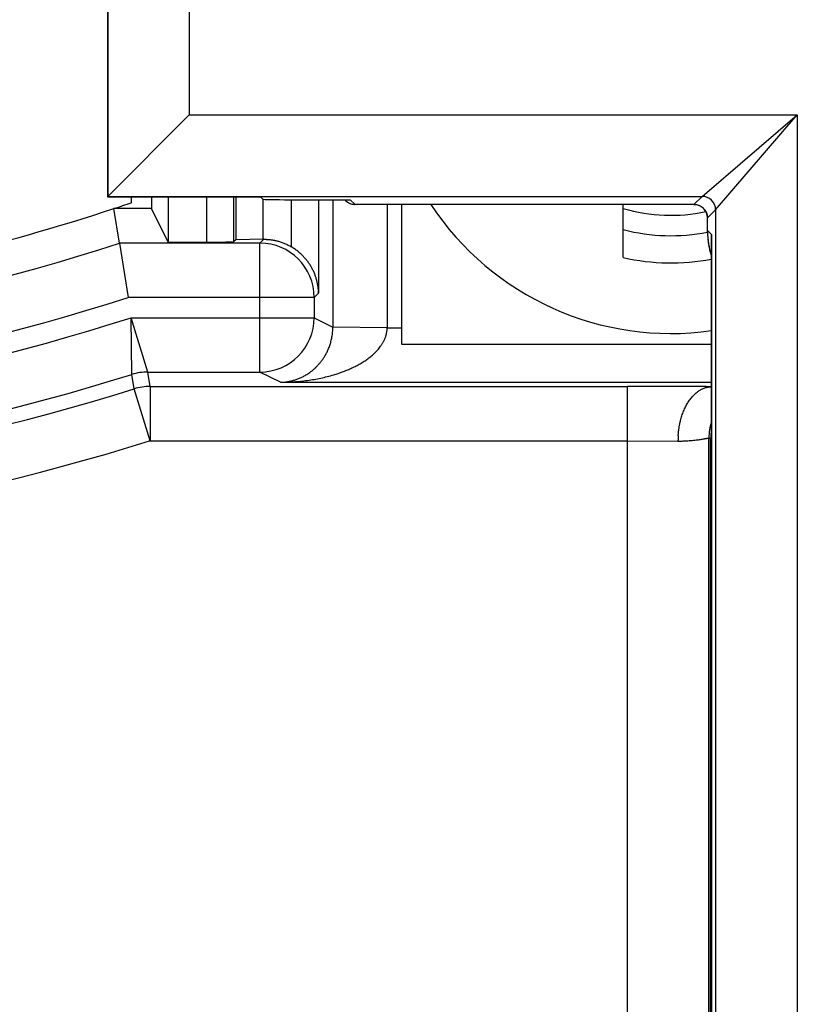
# Model space of a CAD drawing. Header units: inches. Extents: x 0 to 22, y 0 to 17.
# Tile 30 of 39: x 9.802 to 10.091, y 11.746 to 12.108. Entities that reach past the tile are written whole.
import ezdxf

# ---------------------------------------------------------------- set-up
doc = ezdxf.new("R2010")
doc.units = ezdxf.units.IN
doc.header["$LTSCALE"] = 1.21
doc.header["$MEASUREMENT"] = 0
doc.layers.get('0').update_dxf_attribs({"linetype": 'CONTINUOUS'})
doc.layers.add('DIMENSIONS', color=7, linetype='CONTINUOUS')
doc.styles.get("Standard").update_dxf_attribs({"font": 'txt', "width": 0.8})
doc.dimstyles.new('DIMSTYLE_1', dxfattribs={"dimtxt": 0.125, "dimasz": 0.18, "dimexe": 0.18, "dimexo": 0.0625, "dimgap": 0.09, "dimtad": 0, "dimtih": 1, "dimtoh": 1, "dimdec": 3, "dimzin": 4, "dimdsep": 46, "dimtxsty": 'STANDARD', "dimblk": '_FILLED', "dimblk1": '_FILLED', "dimblk2": '_FILLED', "dimcen": 0.09, "dimadec": 0, "dimazin": 0, "dimtp": 0.01, "dimtm": 0.01, "dimtfac": 1, "dimtdec": 3, "dimtofl": 0, "dimtmove": 0, "dimatfit": 3, "dimldrblk": '_FILLED', "dimfxl": 1, "dimtolj": 1, "dimtzin": 4, "dimarcsym": 0})

# ---------------------------------------------------------------- blocks, each defined once
blk = doc.blocks.new('_FILLED')
at = {"color": 0, "linetype": 'BYBLOCK'}
blk.add_solid([(0, 0), (-1, 0.1736111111), (-1, -0.1736111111)], dxfattribs=at)
blk = doc.blocks.new('*D2')
at = {"layer": 'DIMENSIONS', "color": 2, "linetype": 'CONTINUOUS'}
for p, q in [((8.7375636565, 10.081099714), (8.7375636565, 14.106969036)), ((14.2742507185, 12.288560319), (14.2742507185, 14.106969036)), ((8.7375636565, 13.981969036), (10.7309071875, 13.981969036)), ((14.2742507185, 13.981969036), (12.2809071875, 13.981969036))]:
    blk.add_line(p, q, dxfattribs=at)
at = {"layer": 'DIMENSIONS', "color": 2, "linetype": 'CONTINUOUS', "xscale": 0.18, "yscale": 0.18, "zscale": 0.18, "rotation": 180}
blk.add_blockref('_FILLED', (8.7375636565, 13.981969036), dxfattribs=at)
at = {"layer": 'DIMENSIONS', "color": 2, "linetype": 'CONTINUOUS', "xscale": 0.18, "yscale": 0.18, "zscale": 0.18}
blk.add_blockref('_FILLED', (14.2742507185, 13.981969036), dxfattribs=at)
at = {"layer": 'DIMENSIONS', "color": 2, "linetype": 'CONTINUOUS', "insert": (11.5059071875, 14.044469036), "char_height": 0.125, "width": 1.425, "attachment_point": 2, "line_spacing_factor": 0.9}
blk.add_mtext('5.537{\\Ftxt.shx;\\W1.000000;\\H0.125000; }[140.63]', dxfattribs=at)

msp = doc.modelspace()

# ---------------------------------------------------------------- linework, layer by layer
at = {"color": 7, "linetype": 'CONTINUOUS'}
for p, q in [((9.8339016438, 12.559599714), (9.8339016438, 12.0429015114)), ((9.8339911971, 12.559599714), (9.8339911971, 12.0430806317)), ((9.8639900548, 12.559599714), (9.8639900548, 12.0730806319)), ((9.8339911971, 12.0430806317), (9.8639900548, 12.0730806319)), ((9.8639900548, 12.0730806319), (10.0877316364, 12.0730806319)), ((10.0527369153, 12.0430851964), (10.0877316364, 12.0730806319)), ((10.0577357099, 12.0380803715), (10.0877316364, 12.0730806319)), ((10.0877316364, 12.0730806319), (10.0877316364, 7.9641187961)), ((9.8339016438, 12.0429015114), (9.8339911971, 12.0430806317)), ((9.8339016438, 12.0429015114), (9.8902034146, 12.0429015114)), ((9.8339934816, 12.0430852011), (10.0527369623, 12.0430851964)), ((9.8426741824, 12.0407411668), (9.8426741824, 12.0429015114)), ((9.8500720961, 12.0429015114), (9.8500720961, 12.038599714)), ((9.8562507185, 12.0429015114), (9.8562507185, 12.0262415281)), ((9.8703764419, 12.0262415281), (9.8703764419, 12.0429015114)), ((9.8803749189, 12.0264130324), (9.8803749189, 12.0429015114)), ((9.8810792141, 12.0429015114), (9.8810792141, 12.0271173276)), ((9.8902034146, 12.0429015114), (9.8910792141, 12.0420257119)), ((10.0497696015, 12.0401178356), (10.0527369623, 12.0430851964)), ((9.8500720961, 12.038599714), (9.8362507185, 12.038599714)), ((9.8382782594, 12.0258863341), (9.8362507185, 12.038599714)), ((9.8562507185, 12.0262415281), (9.8500720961, 12.038599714)), ((9.8910776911, 12.0420257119), (9.8910776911, 12.0273457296)), ((9.9010776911, 12.0418542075), (9.9232530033, 12.0418542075)), ((9.9015363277, 12.0418542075), (9.9015363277, 12.0245100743)), ((9.9115348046, 12.0418542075), (9.9115348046, 12.0074633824)), ((9.9168328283, 12.0418542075), (9.9168328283, 11.994990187)), ((9.9214560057, 12.0415793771), (9.9211811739, 12.0418542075)), ((9.9249893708, 12.04011784), (9.9232530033, 12.0418542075)), ((10.0497696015, 12.0401178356), (9.9249893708, 12.04011784)), ((10.0497710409, 12.0401132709), (9.9249969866, 12.0401132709)), ((9.9368297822, 12.0401132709), (9.9368297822, 11.9946472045)), ((9.9422507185, 11.988599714), (9.9422507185, 12.0401132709)), ((10.0237507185, 12.020537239), (10.0237507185, 12.0401132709)), ((10.0497669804, 12.0401132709), (10.0497696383, 12.0401178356)), ((10.0547642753, 12.0300484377), (10.0547642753, 12.0351200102)), ((10.0547642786, 12.0351159), (10.0547688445, 12.0351186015)), ((10.0547688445, 12.0351186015), (10.0577356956, 12.0380854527)), ((10.0547688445, 12.0304770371), (10.0547688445, 12.0351186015)), ((10.0577356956, 12.0380854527), (10.0577362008, 7.9991134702)), ((10.0547688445, 12.0304770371), (10.0547642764, 12.030054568)), ((10.0547688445, 12.0304770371), (10.0561652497, 12.0290806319)), ((10.0561652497, 12.0290806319), (10.0561606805, 12.0284797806)), ((10.0561606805, 12.0284807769), (10.0561606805, 8.008718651)), ((10.0561652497, 12.0290806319), (10.0561652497, 8.0081187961)), ((9.8899638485, 12.0258863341), (9.8382782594, 12.0258863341)), ((9.8382782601, 12.0258863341), (9.841434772, 12.0058893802)), ((9.8562507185, 12.0262415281), (9.8703764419, 12.0262415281)), ((9.8810792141, 12.0271173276), (9.8803749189, 12.0264130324)), ((9.8913676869, 12.0272901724), (9.8810792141, 12.0271173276)), ((9.8899638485, 12.0258863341), (9.8913676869, 12.0272901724)), ((9.8899638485, 11.9784266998), (9.8899638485, 12.0258863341)), ((9.9099608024, 12.0058893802), (9.841434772, 12.0058893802)), ((9.9115348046, 12.0074633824), (9.9099608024, 12.0058893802)), ((9.9099608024, 12.0058893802), (9.9099608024, 11.9984259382)), ((9.8426029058, 11.9984259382), (9.9099608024, 11.9984259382)), ((9.8487748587, 11.9784266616), (9.8426029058, 11.9984259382)), ((9.8428141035, 11.9775178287), (9.8426029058, 11.9984259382)), ((9.9099608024, 11.9984259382), (9.9168328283, 11.994990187)), ((9.9368297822, 11.9946478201), (9.9168328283, 11.9949894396)), ((9.9368297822, 11.9946472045), (9.9422507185, 11.9946472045)), ((10.0561606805, 11.988599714), (9.9422507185, 11.988599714)), ((9.8436398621, 11.9722142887), (9.8428140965, 11.9775178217)), ((9.8487746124, 11.9784266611), (9.8899638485, 11.9784266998)), ((9.8495828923, 11.9731177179), (9.8487746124, 11.9784266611)), ((9.8975218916, 11.974647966), (9.8899638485, 11.9784266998)), ((9.8975218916, 11.974647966), (10.0561606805, 11.974647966)), ((9.8495828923, 11.9531184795), (9.8436398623, 11.9722142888)), ((9.8495828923, 11.9731177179), (9.8495828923, 11.9531184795)), ((9.8495828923, 11.9731177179), (10.0252861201, 11.9731177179)), ((10.02528612, 8.0640817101), (10.0252861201, 11.9731177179)), ((9.8493243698, 11.9531184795), (10.0252836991, 11.9531184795)), ((10.0252836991, 11.9531184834), (10.0438648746, 11.9530247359)), ((10.0552815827, 8.0830636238), (10.0552814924, 11.954135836)), ((10.0559077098, 8.0832832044), (10.0559077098, 11.9539162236)), ((10.0561606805, 11.9539162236), (10.0559077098, 11.9539162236))]:
    msp.add_line(p, q, dxfattribs=at)
for points in [[(9.9214560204, 12.0415793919), (9.9217194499, 12.041334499), (9.9219789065, 12.0411247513), (9.9222536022, 12.0409314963), (9.9225414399, 12.0407566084), (9.9228409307, 12.0406011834), (9.9231506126, 12.040466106), (9.9234689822, 12.0403521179), (9.9237945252, 12.0402598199), (9.9241256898, 12.0401896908), (9.9244608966, 12.0401420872), (9.9247985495, 12.0401172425), (9.9249969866, 12.0401133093)], [(10.0497681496, 12.0401128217), (10.0499822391, 12.0401082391), (10.0503354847, 12.0400805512), (10.0506858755, 12.0400279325), (10.051031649, 12.0399506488), (10.051371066, 12.0398490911), (10.0517024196, 12.0397237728), (10.0520240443, 12.0395753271), (10.0523343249, 12.0394045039), (10.0526317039, 12.0392121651), (10.0529146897, 12.0389992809), (10.0531818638, 12.0387669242), (10.0534318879, 12.0385162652), (10.0536635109, 12.0382485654), (10.0538755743, 12.0379651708), (10.0540670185, 12.0376675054), (10.0542368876, 12.0373570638), (10.0543843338, 12.0370354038), (10.0545086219, 12.0367041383), (10.0546091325, 12.0363649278), (10.0546853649, 12.0360194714), (10.0547369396, 12.0356694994), (10.0547636, 12.0353167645), (10.054767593, 12.0351171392)], [(10.054764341, 12.030055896), (10.0547784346, 12.0291424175), (10.0548661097, 12.0276158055), (10.0550329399, 12.026104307), (10.0552770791, 12.024612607), (10.0555964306, 12.0231451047), (10.055988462, 12.0217063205), (10.0561606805, 12.0211821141)]]:
    msp.add_lwpolyline(points, dxfattribs=at)
for centre, radius, start, end in [((10.0527351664, 12.038084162), 0.0050010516, 0.0206288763, 89.9793711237), ((9.5864309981, 12.7986644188), 0.8000676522, 283.483207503, 288.1947725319), ((9.5864507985, 12.798599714), 0.8, 288.1948723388, 288.6798123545), ((9.9249876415, 12.0451155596), 0.004997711, 225.0368578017, 270.0198246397), ((10.0412507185, 12.098599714), 0.106, 213.4930522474, 278.0868396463), ((10.0412507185, 12.098599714), 0.0625, 253.737096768, 281.9402327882), ((10.0497677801, 12.0351167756), 0.0050010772, 0.0209188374, 89.9790811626), ((10.0412507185, 12.098599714), 0.07, 255.5224878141, 281.1342417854), ((10.084062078, 12.0300459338), 0.0292964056, 179.1568490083, 179.9830110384), ((10.0837448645, 12.0300373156), 0.0289790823, 179.965785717, 197.7968632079), ((10.0869827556, 12.0284832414), 0.0308232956, 178.8894731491, 180.0044108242), ((9.5864507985, 12.798599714), 0.8127133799, 269.9999695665, 288.0508005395), ((9.8899565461, 12.00588208), 0.0200043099, 0.0209090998, 89.9790845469), ((10.0412507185, 12.098599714), 0.08, 257.364374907, 280.7414372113), ((9.586450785, 12.7985998), 0.8327104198, 270.0000009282, 287.8309556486), ((9.5864506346, 12.7986007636), 0.8401748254, 270.000011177, 287.7509281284), ((9.8899588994, 11.9984282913), 0.0200017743, 270.0141771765, 359.9932596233), ((9.5864507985, 12.798599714), 0.8601730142, 269.9999726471, 287.3397328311), ((9.8487736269, 11.9584308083), 0.0199966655, 89.9972373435, 107.3398836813), ((9.5864507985, 12.798599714), 0.8654819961, 270, 287.2872744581), ((9.8495831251, 11.9531169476), 0.0200007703, 90.0006670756, 107.2866073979), ((10.0268046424, 7.2831028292), 4.6900144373, 89.6413554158, 90.0185510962), ((10.0752845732, 11.9541336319), 0.0200030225, 162.97893951, 179.9937456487), ((10.0759104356, 11.9539140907), 0.0200027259, 170.9318790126, 179.9938906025), ((9.5864507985, 12.798599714), 0.8854812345, 270, 287.2713008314), ((10.1117919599, 12.1142709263), 0.1698136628, 250.5624467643, 250.7863513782)]:
    msp.add_arc(centre, radius, start, end, dxfattribs=at)
for centre, start_param, end_param in [((9.9010776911, 12.0420287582), -3.1241393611, -1.5707963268), ((9.8703764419, 12.0264160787), -1.5707963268, -0.0174532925)]:
    msp.add_ellipse(centre, major_axis=(0.01, -0), ratio=0.0174550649, start_param=start_param, end_param=end_param, dxfattribs=at)
for points, knots in [([(9.9249969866, 12.0401132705), (9.9249956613, 12.0401132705), (9.9249926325, 12.040114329), (9.9249904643, 12.0401165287), (9.9249893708, 12.04011784)], [0, 0, 0, 0, 0.4369995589, 1, 1, 1, 1]), ([(9.8910776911, 12.0273457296), (9.8911917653, 12.0273457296), (9.8913629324, 12.0273367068), (9.8915903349, 12.0273165), (9.891760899, 12.027299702), (9.8919031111, 12.0272863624), (9.8920169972, 12.027277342), (9.8921309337, 12.0272697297), (9.8922734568, 12.0272622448), (9.8925015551, 12.0272525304), (9.8927867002, 12.0272405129), (9.8931282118, 12.0272139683), (9.8934121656, 12.0271849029), (9.8936390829, 12.027159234), (9.8938658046, 12.0271321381), (9.8941488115, 12.0270951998), (9.8944875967, 12.0270449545), (9.8948254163, 12.0269885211), (9.8951622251, 12.0269263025), (9.8954979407, 12.0268584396), (9.8959439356, 12.0267603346), (9.8964981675, 12.0266233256), (9.8971572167, 12.0264362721), (9.8978094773, 12.0262267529), (9.8984541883, 12.0259950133), (9.8993026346, 12.0256568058), (9.90034073, 12.0251798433), (9.9011431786, 12.024742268), (9.9015363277, 12.0245100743)], [0, 0, 0, 0, 0.0312266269, 0.0468588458, 0.0625007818, 0.0781412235, 0.0859581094, 0.0937727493, 0.1093990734, 0.1250243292, 0.1562698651, 0.1875164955, 0.2187733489, 0.2344019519, 0.2500285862, 0.2812774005, 0.3125256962, 0.3437767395, 0.3750284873, 0.4062792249, 0.4375295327, 0.500028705, 0.5625279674, 0.6250274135, 0.6875272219, 0.7500276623, 0.8750114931, 1, 1, 1, 1]), ([(9.9115348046, 12.0074633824), (9.9115298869, 12.0078570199), (9.9114961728, 12.0086453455), (9.911374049, 12.0098250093), (9.9111799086, 12.0110010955), (9.9109130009, 12.0121716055), (9.9105722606, 12.0133344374), (9.9101563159, 12.0144872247), (9.9096635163, 12.0156272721), (9.9090919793, 12.0167514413), (9.9084396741, 12.0178560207), (9.9077045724, 12.0189365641), (9.9068848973, 12.0199876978), (9.9059795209, 12.0210029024), (9.9049886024, 12.0219742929), (9.9039144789, 12.0228924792), (9.9027630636, 12.0237465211), (9.9019521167, 12.0242645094), (9.9015363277, 12.0245100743)], [0, 0, 0, 0, 0.0571910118, 0.1145479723, 0.1721945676, 0.2302548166, 0.2888546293, 0.3481215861, 0.408184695, 0.4691730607, 0.5312129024, 0.594422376, 0.6589024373, 0.7247217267, 0.7918934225, 0.86034043, 0.9298471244, 1, 1, 1, 1]), ([(9.9071892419, 11.9775076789), (9.9077283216, 11.9778402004), (9.9088043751, 11.9785781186), (9.9100718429, 11.9796450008), (9.9110608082, 11.9806153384), (9.911801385, 11.9814237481), (9.9123981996, 11.9821517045), (9.9128652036, 11.9827734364), (9.9133358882, 11.9834395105), (9.9139086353, 11.9843333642), (9.9145545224, 11.9854954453), (9.9151575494, 11.9867722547), (9.9157035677, 11.9881749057), (9.9161730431, 11.9897109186), (9.9164752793, 11.991080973), (9.9166556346, 11.9922374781), (9.9167912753, 11.9934490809), (9.9168327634, 11.9943717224), (9.9168328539, 11.9949901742)], [0, 0, 0, 0, 0.0911612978, 0.1874596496, 0.238025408, 0.2904940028, 0.3451761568, 0.373432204, 0.4023963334, 0.4625481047, 0.5261238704, 0.5936203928, 0.6656237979, 0.7425707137, 0.8245673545, 0.867306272, 0.9109881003, 1, 1, 1, 1]), ([(9.9172000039, 11.9774218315), (9.9177332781, 11.9775811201), (9.9185301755, 11.9778319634), (9.9195850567, 11.9781911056), (9.9203731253, 11.97847353), (9.9211572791, 11.9787694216), (9.9219371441, 11.9790792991), (9.922712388, 11.9794035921), (9.923482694, 11.9797426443), (9.9242475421, 11.9800971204), (9.9250062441, 11.9804679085), (9.9257581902, 11.9808557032), (9.926502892, 11.9812609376), (9.9272395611, 11.9816844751), (9.9279670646, 11.9821275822), (9.9286844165, 11.982591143), (9.9293906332, 11.9830759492), (9.9300842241, 11.9835833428), (9.930763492, 11.9841146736), (9.9314264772, 11.9846713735), (9.9320713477, 11.9852544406), (9.9326951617, 11.9858657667), (9.9332947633, 11.9865069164), (9.9338668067, 11.9871790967), (9.9343162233, 11.987765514), (9.934657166, 11.9882513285), (9.9349032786, 11.9886248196), (9.9351387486, 11.9890068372), (9.9353628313, 11.9893973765), (9.9355745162, 11.9897964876), (9.9357728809, 11.9902040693), (9.9359570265, 11.9906199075), (9.9361263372, 11.9910435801), (9.9362795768, 11.9914748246), (9.936415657, 11.9919131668), (9.9365339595, 11.9923578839), (9.9366337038, 11.9928082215), (9.9367138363, 11.9932633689), (9.9367737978, 11.993722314), (9.9368133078, 11.9941839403), (9.9368256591, 11.994492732), (9.9368283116, 11.9946472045)], [0, 0, 0, 0, 0.0601314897, 0.0902451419, 0.1203924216, 0.1505744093, 0.1807933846, 0.2110538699, 0.2413614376, 0.2717187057, 0.3021271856, 0.3325919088, 0.3631209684, 0.3937194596, 0.4243910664, 0.455143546, 0.4859866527, 0.5169281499, 0.5479768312, 0.5791437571, 0.6104423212, 0.641883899, 0.6734824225, 0.7052530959, 0.737210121, 0.753264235, 0.7693699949, 0.7855287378, 0.8017414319, 0.8180085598, 0.834330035, 0.8507055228, 0.8671339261, 0.8836127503, 0.9001392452, 0.9167092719, 0.9333177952, 0.9499585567, 0.9666244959, 0.9833079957, 1, 1, 1, 1]), ([(9.8975218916, 11.974647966), (9.8979291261, 11.9746552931), (9.8987453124, 11.9746966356), (9.8999669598, 11.9748391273), (9.9011866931, 11.9750630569), (9.9024032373, 11.975370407), (9.9036155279, 11.9757636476), (9.9048220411, 11.9762465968), (9.9060211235, 11.9768239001), (9.9068017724, 11.9772686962), (9.9071891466, 11.9775076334)], [0, 0, 0, 0, 0.1197858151, 0.2401435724, 0.3614730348, 0.4842361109, 0.6089001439, 0.7360166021, 0.8661455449, 1, 1, 1, 1]), ([(9.8975218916, 11.974647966), (9.8991784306, 11.9746553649), (9.9016646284, 11.9747460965), (9.9049682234, 11.9750291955), (9.908266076, 11.9754233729), (9.9123686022, 11.9761307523), (9.9156019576, 11.9769445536), (9.9172000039, 11.9774218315)], [0, 0, 0, 0, 0.2492897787, 0.3740457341, 0.4989033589, 0.7490185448, 1, 1, 1, 1]), ([(10.0438641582, 11.9530247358), (10.0438937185, 11.9530982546), (10.0439492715, 11.9532486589), (10.0440177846, 11.953480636), (10.0440595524, 11.9536796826), (10.0440811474, 11.9538408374), (10.0440907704, 11.9539618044), (10.0440929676, 11.9540826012), (10.0440872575, 11.9542430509), (10.0440679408, 11.9544428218), (10.0440422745, 11.9546417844), (10.0440238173, 11.954801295), (10.0440143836, 11.9549011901), (10.0440088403, 11.9549812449), (10.044004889, 11.9550614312), (10.0440027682, 11.9551618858), (10.0440041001, 11.9552826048), (10.0440102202, 11.9554439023), (10.0440244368, 11.9556455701), (10.0440432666, 11.9558469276), (10.0440585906, 11.956007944), (10.044069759, 11.9561285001), (10.044080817, 11.9562488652), (10.0440955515, 11.9564090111), (10.0441143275, 11.956608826), (10.0441384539, 11.956848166), (10.0441653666, 11.9570869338), (10.0442053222, 11.9574043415), (10.0442504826, 11.9577206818), (10.044299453, 11.9580359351), (10.0443505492, 11.9583496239), (10.0444188, 11.9587397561), (10.0445083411, 11.9592049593), (10.0446054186, 11.959666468), (10.0447096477, 11.960124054), (10.0448575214, 11.9607268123), (10.0450595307, 11.9614687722), (10.0453296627, 11.9623416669), (10.0456260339, 11.9631925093), (10.0460514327, 11.9642853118), (10.0466420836, 11.9655856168), (10.0474483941, 11.9670412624), (10.0483385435, 11.9683650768), (10.0493043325, 11.9695445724), (10.0503368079, 11.9705684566), (10.0512557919, 11.9712921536), (10.0520139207, 11.9717800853), (10.0525862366, 11.9720973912), (10.0531673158, 11.972369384), (10.0537557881, 11.9725953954), (10.0543502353, 11.9727748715), (10.0549491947, 11.9729072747), (10.0555526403, 11.9729927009), (10.0559571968, 11.9730174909), (10.0561597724, 11.9730219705)], [0, 0, 0, 0, 0.0092622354, 0.0187279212, 0.028250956, 0.0329997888, 0.0377263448, 0.0424271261, 0.0471137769, 0.0564860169, 0.065872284, 0.070564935, 0.0752548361, 0.0775993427, 0.0799443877, 0.0846386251, 0.0893414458, 0.0940541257, 0.1035043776, 0.1129677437, 0.1176934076, 0.1224105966, 0.1271198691, 0.1318221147, 0.1412091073, 0.1505790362, 0.1599399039, 0.1692945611, 0.1879727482, 0.1972890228, 0.2065862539, 0.2251227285, 0.2435818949, 0.2619591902, 0.2802463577, 0.2984364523, 0.3345020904, 0.3701120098, 0.4052226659, 0.4397940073, 0.5071632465, 0.5719850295, 0.6340865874, 0.6933819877, 0.7498868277, 0.8037329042, 0.8297483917, 0.8552081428, 0.8801657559, 0.9046829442, 0.9288290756, 0.9526813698, 0.976315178, 1, 1, 1, 1]), ([(10.0438648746, 11.9530247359), (10.0440799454, 11.9530223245), (10.0445052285, 11.9530206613), (10.0451356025, 11.9530265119), (10.0457506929, 11.9530398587), (10.046349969, 11.9530604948), (10.0469329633, 11.9530876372), (10.0476767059, 11.9531308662), (10.0485626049, 11.953197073), (10.0495707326, 11.9532939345), (10.0505041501, 11.9534021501), (10.0513602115, 11.9535168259), (10.0521365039, 11.9536329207), (10.0528307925, 11.9537454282), (10.05335717, 11.9538347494), (10.0537359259, 11.9538999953), (10.0539876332, 11.9539437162), (10.0542174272, 11.9539837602), (10.0544251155, 11.9540198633), (10.054610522, 11.954051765), (10.0547734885, 11.9540792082), (10.0549138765, 11.9541019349), (10.0550167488, 11.9541174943), (10.0550876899, 11.9541271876), (10.0551322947, 11.9541327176), (10.0551711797, 11.9541368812), (10.0552043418, 11.9541396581), (10.055231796, 11.9541410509), (10.0552535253, 11.9541410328), (10.0552680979, 11.9541398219), (10.0552767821, 11.9541378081), (10.0552801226, 11.9541364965), (10.0552814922, 11.9541357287)], [0, 0, 0, 0, 0.0561537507, 0.1110285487, 0.1645797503, 0.21677372, 0.2675749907, 0.3169478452, 0.4112727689, 0.4994884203, 0.5813418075, 0.6565851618, 0.7249731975, 0.7862618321, 0.8402101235, 0.8643627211, 0.886603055, 0.9069092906, 0.9252609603, 0.9416390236, 0.9560260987, 0.9684067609, 0.9787681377, 0.9831881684, 0.9870996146, 0.9905022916, 0.9933974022, 0.9957873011, 0.997675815, 0.9990705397, 0.9995900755, 1, 1, 1, 1])]:
    msp.add_open_spline(points, degree=3, knots=knots, dxfattribs=at)

# ---------------------------------------------------------------- dimensions: what is measured, and where the dimension line sits
at = {"layer": 'DIMENSIONS', "color": 2, "linetype": 'CONTINUOUS'}
dim = msp.add_linear_dim(base=(8.7375636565, 13.981969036), p1=(14.2742507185, 12.288560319), p2=(8.7375636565, 10.081099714), angle=180, dimstyle='DIMSTYLE_1', dxfattribs=at)
dim.commit()
dim.dimension.update_dxf_attribs({"geometry": '*D2', "text_midpoint": (11.3559071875, 13.981969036), "dimtype": 160})

doc.saveas('drawing.dxf')
